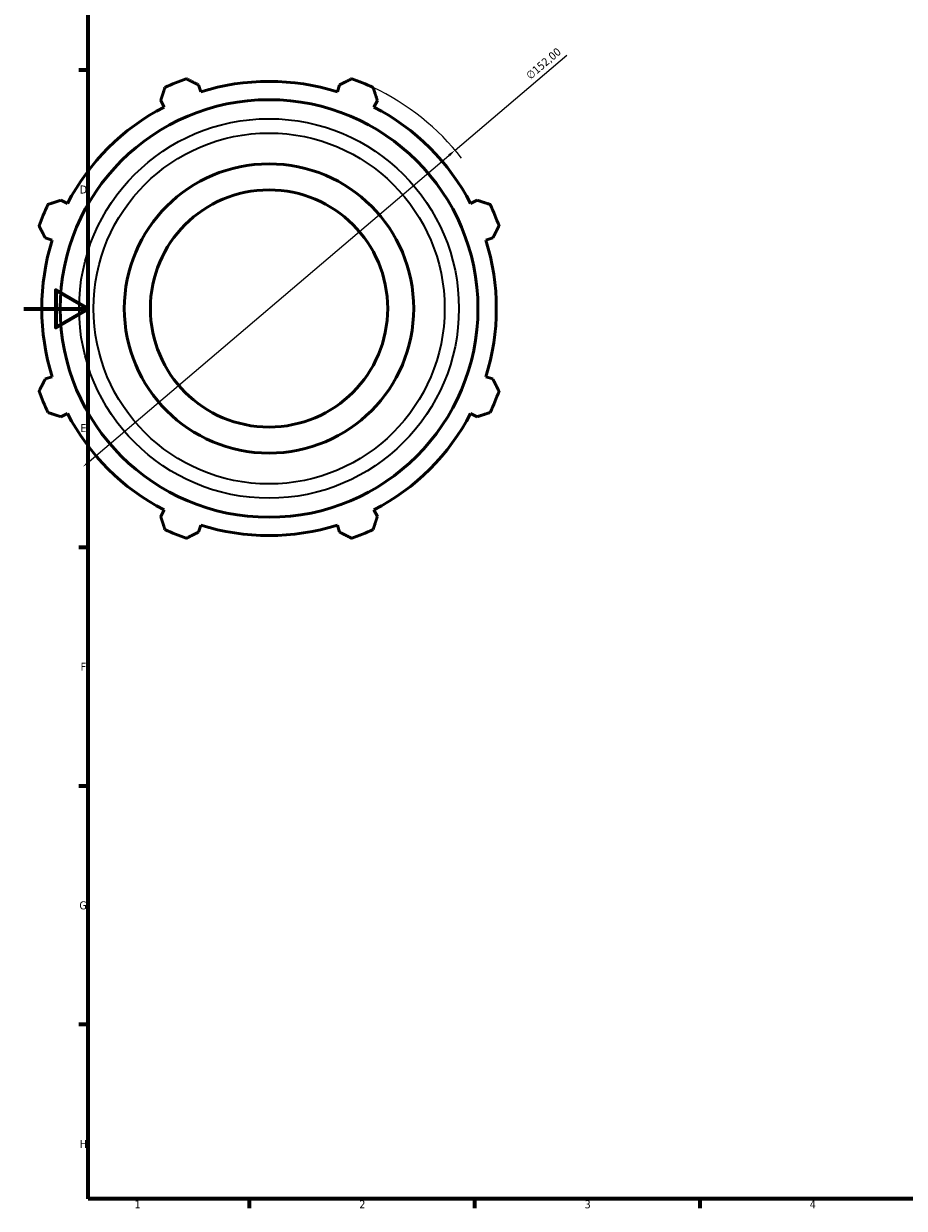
# Model space of a CAD drawing. Header units: millimetres. Extents: x -56 to 921, y -47 to 703.
# Tile 1 of 6: x 0 to 274, y 17 to 386. Entities that reach past the tile are written whole.
import ezdxf

# ---------------------------------------------------------------- set-up
doc = ezdxf.new("R2010")
doc.units = ezdxf.units.MM
for name, color, linetype, lineweight in [('Border (ISO)', 7, 'Continuous', 70), ('Dimension (ISO)', 7, 'Continuous', 25), ('Visible (ISO)', 7, 'Continuous', 50), ('Visible Narrow (ISO)', 7, 'Continuous', 35)]:
    doc.layers.add(name, color=color, linetype=linetype, lineweight=lineweight)
doc.styles.add('Note Text (ISO)', font='tahoma.ttf')
doc.dimstyles.new('Default (ISO)', dxfattribs={"dimtxt": 2.5, "dimasz": 2.5, "dimexe": 3.175, "dimexo": 0, "dimgap": 0.762, "dimtad": 1, "dimrnd": 1e-08, "dimzin": 0, "dimtxsty": 'Note Text (ISO)', "dimcen": 0.09, "dimdle": 10, "dimclrd": 256, "dimclre": 256, "dimclrt": 256, "dimazin": 0, "dimtfac": 1.40208, "dimtmove": 0, "dimatfit": 3, "dimfxl": 1, "dimtolj": 1, "dimtzin": 0, "dimlwd": -1, "dimlwe": -1, "dimarcsym": 0})

# ---------------------------------------------------------------- blocks, each defined once
blk = doc.blocks.new('Borders Default Border')
at = {"layer": 'Border (ISO)'}
for p, q in [((20, 371.25), (17.1, 371.25)), ((20, 222.75), (17.1, 222.75)), ((20, 148.5), (17.1, 148.5)), ((20, 74.25), (17.1, 74.25)), ((70.08, 20), (70.08, 17.1)), ((140.17, 20), (140.17, 17.1)), ((210.25, 20), (210.25, 17.1))]:
    blk.add_line(p, q, dxfattribs=at)
at = {"layer": 'Border (ISO)', "flags": 128}
for points in [[(20, 20), (20, 574), (821, 574), (821, 20), (20, 20)], [(0, 297), (20, 297), (10, 302.77), (10, 291.23), (20, 297)]]:
    blk.add_lwpolyline(points, dxfattribs=at)
at = {"layer": 'Border (ISO)', "color": 232, "true_color": 0xca0064, "char_height": 2.5, "attachment_point": 7, "style": 'Note Text (ISO)'}
for s, insert in [('D', (17.43, 332.88)), ('E', (17.64, 258.63)), ('F', (17.7, 184.38)), ('G', (17.31, 110.08)), ('H', (17.44, 35.88)), ('1', (34.48, 17.1)), ('2', (104.37, 17.1)), ('3', (174.43, 17.05)), ('4', (244.42, 17.1))]:
    blk.add_mtext(s, dxfattribs=dict(at, insert=insert))
blk = doc.blocks.new('*D8')
at = {"layer": 'Defpoints', "color": 0, "transparency": 16777216}
for p in [(134.15, 346.38), (18.41, 247.84)]:
    blk.add_point(p, dxfattribs=at)
at = {"layer": 'Dimension (ISO)', "transparency": 16777216}
for p, q in [((134.15, 346.38), (168.86, 375.93)), ((20.32, 249.46), (132.24, 344.76))]:
    blk.add_line(p, q, dxfattribs=at)
blk.add_arc((76.28, 297.11), 76, 38.017, 64.792, dxfattribs=at)
for points in [[(131.97, 345.07), (132.52, 344.44), (134.15, 346.38)], [(20.05, 249.78), (20.59, 249.14), (18.41, 247.84)]]:
    blk.add_solid(points, dxfattribs=at)
at = {"layer": 'Dimension (ISO)', "color": 232, "true_color": 0xca0064, "transparency": 16777216, "insert": (155.91, 370.13), "char_height": 2.5, "attachment_point": 1, "rotation": 40.4106, "style": 'Note Text (ISO)'}
blk.add_mtext('\\A1;∅152,00', dxfattribs=at)

msp = doc.modelspace()

# ---------------------------------------------------------------- linework, layer by layer
at = {"layer": 'Visible (ISO)'}
for p, q in [((55.027, 364.517), (54.341, 366.691)), ((98.22, 366.691), (97.535, 364.517)), ((42.592, 361.824), (43.644, 359.802)), ((108.917, 359.802), (109.97, 361.824)), ((13.587, 329.745), (11.564, 330.797)), ((140.997, 330.797), (138.975, 329.745)), ((6.698, 319.048), (8.872, 318.362)), ((143.689, 318.362), (145.864, 319.048)), ((8.872, 275.854), (6.698, 275.169)), ((145.864, 275.169), (143.689, 275.854)), ((11.564, 263.419), (13.587, 264.472)), ((138.975, 264.472), (140.997, 263.419)), ((43.644, 234.414), (42.592, 232.392)), ((109.97, 232.392), (108.917, 234.414)), ((54.341, 227.525), (55.027, 229.699)), ((97.535, 229.699), (98.22, 227.525))]:
    msp.add_line(p, q, dxfattribs=at)
for radius in [64.965, 45, 36.9]:
    msp.add_circle((76.281, 297.108), radius, dxfattribs=at)
for radius, start, end in [(76, 109.79198, 115.20802), (70.68, 72.5, 107.5), (76, 64.79198, 70.20802), (70.68, 117.5, 152.5), (70.68, 27.5, 62.5), (76, 154.79198, 160.20802), (76, 19.79198, 25.20802), (70.68, 162.5, 197.5), (70.68, 342.5, 17.5), (76, 199.79198, 205.20802), (76, 334.79198, 340.20802), (70.68, 207.5, 242.5), (70.68, 297.5, 332.5), (70.68, 252.5, 287.5), (76, 244.79198, 250.20802), (76, 289.79198, 295.20802)]:
    msp.add_arc((76.281, 297.108), radius, start, end, dxfattribs=at)
for points, weights in [([(42.592, 361.824), (43.238, 363.806), (43.912, 365.87)], [1.00255049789, 1.00168337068, 1]), ([(50.547, 368.619), (52.483, 367.635), (54.341, 366.691)], [1, 1.00168337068, 1.00255049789]), ([(98.22, 366.691), (100.079, 367.635), (102.015, 368.619)], [1.00255049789, 1.00168337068, 1]), ([(108.65, 365.87), (109.323, 363.806), (109.97, 361.824)], [1, 1.00168337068, 1.00255049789]), ([(7.518, 329.477), (9.583, 330.151), (11.564, 330.797)], [1, 1.00168337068, 1.00255049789]), ([(140.997, 330.797), (142.979, 330.151), (145.043, 329.477)], [1.00255049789, 1.00168337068, 1]), ([(6.698, 319.048), (5.754, 320.906), (4.77, 322.842)], [1.00255049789, 1.00168337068, 1]), ([(147.791, 322.842), (146.808, 320.906), (145.864, 319.048)], [1, 1.00168337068, 1.00255049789]), ([(4.77, 271.374), (5.754, 273.31), (6.698, 275.169)], [1, 1.00168337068, 1.00255049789]), ([(145.864, 275.169), (146.808, 273.31), (147.791, 271.374)], [1.00255049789, 1.00168337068, 1]), ([(11.564, 263.419), (9.583, 264.066), (7.518, 264.739)], [1.00255049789, 1.00168337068, 1]), ([(145.043, 264.739), (142.979, 264.066), (140.997, 263.419)], [1, 1.00168337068, 1.00255049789]), ([(43.912, 228.346), (43.238, 230.41), (42.592, 232.392)], [1, 1.00168337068, 1.00255049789]), ([(109.97, 232.392), (109.323, 230.41), (108.65, 228.346)], [1.00255049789, 1.00168337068, 1]), ([(54.341, 227.525), (52.483, 226.581), (50.547, 225.598)], [1.00255049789, 1.00168337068, 1]), ([(102.015, 225.598), (100.079, 226.581), (98.22, 227.525)], [1, 1.00168337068, 1.00255049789])]:
    msp.add_rational_spline(points, weights, degree=2, dxfattribs=at)
at = {"layer": 'Visible Narrow (ISO)'}
for radius in [59.044, 54.588]:
    msp.add_circle((76.281, 297.108), radius, dxfattribs=at)

# ---------------------------------------------------------------- block references
msp.add_blockref('Borders Default Border', (0, 0))

# ---------------------------------------------------------------- dimensions: what is measured, and where the dimension line sits
at = {"layer": 'Dimension (ISO)'}
dim = msp.add_diameter_dim_2p(p1=(18.413, 247.84), p2=(134.149, 346.376), dimstyle='Default (ISO)', override={"dimdec": 2, "dimlfac": 1, "dimtp": 0, "dimtm": 0, "dimtdec": 2, "dimatfit": 2}, dxfattribs=at)
dim.commit()
dim.dimension.update_dxf_attribs({"geometry": '*D8', "text_midpoint": (163.385, 371.268), "dimtype": 163})

doc.saveas('drawing.dxf')
